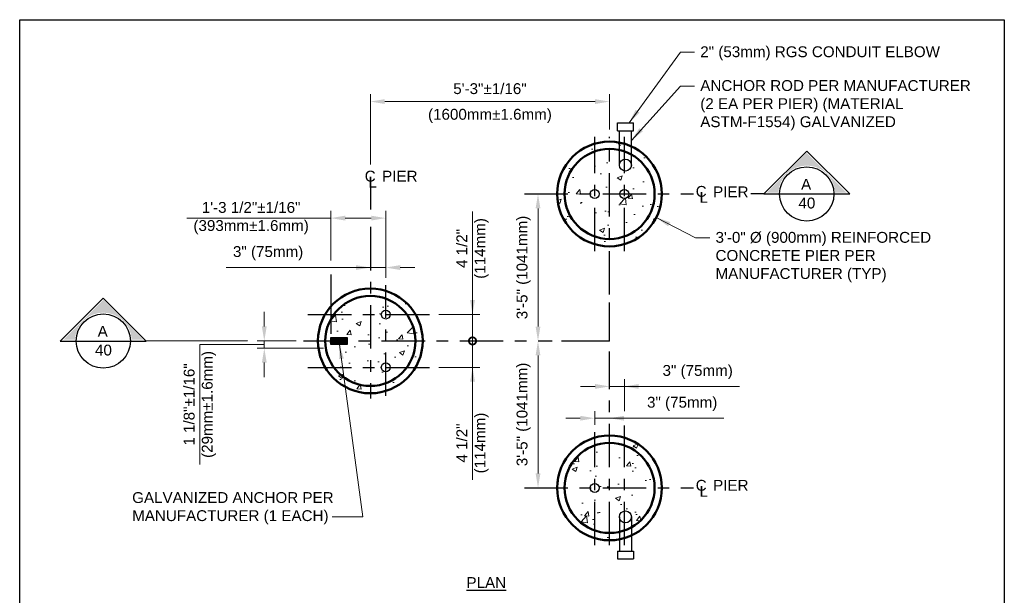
# Model space of a CAD drawing. Header units: inches. Extents: x 0 to 8.5, y 0 to 11.
# Tile 2 of 2: x 0 to 8.5, y 6 to 11. Entities that reach past the tile are written whole.
import ezdxf
from ezdxf.enums import TextEntityAlignment as Align

# ---------------------------------------------------------------- set-up
doc = ezdxf.new("R2010")
doc.units = ezdxf.units.IN
doc.header["$LTSCALE"] = 0.5
doc.header["$MEASUREMENT"] = 0
doc.header["$PDSIZE"] = 2
doc.linetypes.add('CENTER2', pattern=[1.125, 0.75, -0.125, 0.125, -0.125])
doc.layers.get('0').update_dxf_attribs({"linetype": 'CONTINUOUS', "lineweight": 35})
doc.layers.get('DEFPOINTS').update_dxf_attribs({"linetype": 'CONTINUOUS', "lineweight": 35})
for name, color, linetype in [('G-ANNO-DIMS', 7, 'CONTINUOUS'), ('G-ANNO-SYMB', 6, 'CONTINUOUS'), ('G-ANNO-SYMB @ 1', 6, 'CONTINUOUS'), ('G-ANNO-TEXT', 7, 'CONTINUOUS'), ('G-ANNO-TTLB', 7, 'CONTINUOUS')]:
    doc.layers.add(name, color=color, linetype=linetype)
for name, color, linetype, lineweight in [('G-ANNO-PATT', 8, 'CONTINUOUS', 18), ('S-FNDN-PIER', 72, 'CONTINUOUS', 50), ('S-FSTN-ABLT', 30, 'CONTINUOUS', 25)]:
    doc.layers.add(name, color=color, linetype=linetype, lineweight=lineweight)
doc.styles.add('01-E-BLDG-1_1', font='arial.ttf', dxfattribs={"height": 0.09375})
doc.styles.add('Arial', font='arial.ttf')
doc.dimstyles.new('01-E-BLDG-1_1', dxfattribs={"dimtxt": 0.09375, "dimasz": 0.125, "dimexe": 0.0625, "dimexo": 0.0625, "dimgap": 0.0625, "dimtad": 1, "dimdec": 4, "dimzin": 3, "dimdsep": 46, "dimlunit": 4, "dimtxsty": '01-E-BLDG-1_1', "dimcen": 0.0625, "dimclrd": 1, "dimclre": 1, "dimclrt": 256, "dimazin": 0, "dimtfac": 1, "dimtdec": 4, "dimtmove": 1, "dimatfit": 3, "dimfxl": 1, "dimfrac": 2, "dimtolj": 1, "dimtzin": 3, "dimlwd": 0, "dimlwe": 0, "dimarcsym": 0})
pattern_1 = [(50, (-12, 4.95363), (0.4482876, -0.03922), [0.046875, -0.515625]), (355, (-12, 4.95363), (-0.08672, 0.47012), [0.0375, -0.4125]), (100.4514, (-11.96264, 4.95036), (0.361568, 0.4309), [0.039838, -0.438214]), (46.1842, (-12, 5.07863), (0.667026, -0.10345), [0.070312, -0.773437]), (96.6356, (-11.9444, 5.07), (0.584164, 0.608824), [0.059756, -0.65732]), (351.184, (-12, 5.0786), (0.584164, 0.608824), [0.05625, -0.61875]), (21, (-11.9375, 5.04738), (0.373067, -0.251637), [0.046875, -0.515625]), (326, (-11.9375, 5.0474), (0.152072, 0.453219), [0.0375, -0.4125]), (71.4514, (-11.9064, 5.0264), (0.525139, 0.201582), [0.039838, -0.438214]), (37.5, (-12, 4.95363), (0.0075999, 0.2080587), [0, -0.4075, 0, -0.41875, 0, -0.4140625]), (7.5, (-12, 4.95363), (0.1644185, 0.2465073), [0, -0.23875, 0, -0.398125, 0, -0.1578125]), (327.5, (-12.13937, 4.95363), (0.333639, -0.0140968), [0, -0.15625, 0, -0.4875, 0, -0.646875]), (317.5, (-12.20187, 4.95363), (0.3644914, 0.0625656), [0, -0.203125, 0, -0.32375, 0, -0.459375])]

# ---------------------------------------------------------------- blocks, each defined once
blk = doc.blocks.new('CNTLIN')
at = {"color": 0, "linetype": 'Continuous', "style": 'Arial'}
for s, p in [('C', (0, 0)), ('L', (0.0221, -0.0516))]:
    blk.add_text(s, height=0.0938, dxfattribs=at).set_placement(p, align=Align.MIDDLE_CENTER)
blk = doc.blocks.new('SECIN1')
at = {"linetype": 'Continuous'}
blk.add_hatch(color=0, dxfattribs=at).paths.add_polyline_path([(0, 0.3556), (-0.3446, 0.011), (-0.2451, 0.011, -0.956069), (0.2451, 0.011), (0.3446, 0.011)])
at = {"color": 0, "linetype": 'Continuous'}
for p, q in [((0, 0.3711), (-0.3711, 0)), ((0.3711, 0), (0, 0.3711)), ((-0.3711, 0), (-0.2344, 0)), ((0.2344, 0), (0.3711, 0))]:
    blk.add_line(p, q, dxfattribs=at)
blk.add_line((-0.2344, 0), (0.2344, 0))
blk.add_circle((0, 0), 0.2344, dxfattribs=at)
at = {"color": 7, "linetype": 'Continuous', "lineweight": 0, "style": 'Arial'}
for tag, p in [('SEC_NUM', (-0.0052, 0.0837)), ('DWG_NUM', (0.0012, -0.0782))]:
    blk.add_attdef(tag, text='', height=0.0938, dxfattribs=at).set_placement(p, align=Align.MIDDLE_CENTER)
blk = doc.blocks.new('*D11')
at = {"layer": 'DEFPOINTS', "color": 0, "transparency": 16777216}
for p in [(5.092, 10.2928), (5.092, 9.9889), (3.0271, 9.6866)]:
    blk.add_point(p, dxfattribs=at)
at = {"layer": 'G-ANNO-DIMS', "color": 1, "lineweight": 0, "transparency": 16777216}
for p, q in [((3.0271, 9.7491), (3.0271, 10.3553)), ((3.1521, 10.2928), (4.967, 10.2928)), ((5.092, 10.0514), (5.092, 10.3553))]:
    blk.add_line(p, q, dxfattribs=at)
at = {"layer": 'G-ANNO-DIMS', "color": 1, "transparency": 16777216}
for points in [[(3.1521, 10.3136), (3.1521, 10.2719), (3.0271, 10.2928)], [(4.967, 10.3136), (4.967, 10.2719), (5.092, 10.2928)]]:
    blk.add_solid(points, dxfattribs=at)
at = {"layer": 'G-ANNO-DIMS', "transparency": 16777216, "char_height": 0.09375, "attachment_point": 5, "style": '01-E-BLDG-1_1'}
for s, insert in [('\\A1;5\'-3"%%P1/16"', (4.0596, 10.4038)), ('\\A1;(1600mm%%P1.6mm)', (4.0596, 10.1688))]:
    blk.add_mtext(s, dxfattribs=dict(at, insert=insert))
blk = doc.blocks.new('*D12')
at = {"layer": 'DEFPOINTS', "color": 0, "transparency": 16777216}
for p in [(5.092, 7.5578), (4.9643, 7.438), (5.092, 7.4081)]:
    blk.add_point(p, dxfattribs=at)
at = {"layer": 'G-ANNO-DIMS', "color": 1, "lineweight": 0, "transparency": 16777216}
for p, q in [((4.9643, 7.5005), (4.9643, 7.6203)), ((4.8393, 7.5578), (4.7143, 7.5578)), ((4.9643, 7.5578), (5.092, 7.5578)), ((4.9643, 7.5578), (5.092, 7.5578)), ((6.0799, 7.5578), (5.092, 7.5578)), ((5.217, 7.5578), (5.342, 7.5578))]:
    blk.add_line(p, q, dxfattribs=at)
at = {"layer": 'G-ANNO-DIMS', "color": 1, "transparency": 16777216}
for points in [[(4.8393, 7.5787), (4.8393, 7.537), (4.9643, 7.5578)], [(5.217, 7.5787), (5.217, 7.537), (5.092, 7.5578)]]:
    blk.add_solid(points, dxfattribs=at)
at = {"layer": 'G-ANNO-DIMS', "transparency": 16777216, "insert": (5.7191, 7.6818), "char_height": 0.09375, "attachment_point": 5, "style": '01-E-BLDG-1_1'}
blk.add_mtext('\\A1;3" (75mm)', dxfattribs=at)
blk = doc.blocks.new('*D13')
at = {"layer": 'DEFPOINTS', "color": 0, "transparency": 16777216}
for p in [(5.2198, 7.8325), (5.092, 7.5208), (5.2198, 7.5577)]:
    blk.add_point(p, dxfattribs=at)
at = {"layer": 'G-ANNO-DIMS', "color": 1, "lineweight": 0, "transparency": 16777216}
for p, q in [((4.967, 7.8325), (4.842, 7.8325)), ((5.092, 7.8325), (5.2198, 7.8325)), ((5.092, 7.8325), (5.2198, 7.8325)), ((5.2198, 7.6202), (5.2198, 7.895)), ((6.2137, 7.8325), (5.2198, 7.8325)), ((5.3448, 7.8325), (5.4698, 7.8325))]:
    blk.add_line(p, q, dxfattribs=at)
at = {"layer": 'G-ANNO-DIMS', "color": 1, "transparency": 16777216}
for points in [[(4.967, 7.8533), (4.967, 7.8117), (5.092, 7.8325)], [(5.3448, 7.8533), (5.3448, 7.8117), (5.2198, 7.8325)]]:
    blk.add_solid(points, dxfattribs=at)
at = {"layer": 'G-ANNO-DIMS', "transparency": 16777216, "insert": (5.8529, 7.9565), "char_height": 0.09375, "attachment_point": 5, "style": '01-E-BLDG-1_1'}
blk.add_mtext('\\A1;3" (75mm)', dxfattribs=at)
blk = doc.blocks.new('*D14')
at = {"layer": 'DEFPOINTS', "color": 0, "transparency": 16777216}
for p in [(3.1603, 8.8592), (3.1603, 8.7073), (3.0271, 8.2253)]:
    blk.add_point(p, dxfattribs=at)
at = {"layer": 'G-ANNO-DIMS', "color": 1, "lineweight": 0, "transparency": 16777216}
for p, q in [((1.7836, 8.8592), (3.0271, 8.8592)), ((2.9021, 8.8592), (2.7771, 8.8592)), ((3.0271, 8.8592), (3.1603, 8.8592)), ((3.0271, 8.8592), (3.1603, 8.8592)), ((3.1603, 8.7698), (3.1603, 8.9217)), ((3.2853, 8.8592), (3.4103, 8.8592))]:
    blk.add_line(p, q, dxfattribs=at)
at = {"layer": 'G-ANNO-DIMS', "color": 1, "transparency": 16777216}
for points in [[(2.9021, 8.88), (2.9021, 8.8384), (3.0271, 8.8592)], [(3.2853, 8.88), (3.2853, 8.8384), (3.1603, 8.8592)]]:
    blk.add_solid(points, dxfattribs=at)
at = {"layer": 'G-ANNO-DIMS', "transparency": 16777216, "insert": (2.1444, 8.9832), "char_height": 0.09375, "attachment_point": 5, "style": '01-E-BLDG-1_1'}
blk.add_mtext('\\A1;3" (75mm)', dxfattribs=at)
blk = doc.blocks.new('*D15')
at = {"layer": 'DEFPOINTS', "color": 0, "transparency": 16777216}
for p in [(2.685, 9.2862), (2.685, 8.8587), (3.1603, 8.7073)]:
    blk.add_point(p, dxfattribs=at)
at = {"layer": 'G-ANNO-DIMS', "color": 1, "lineweight": 0, "transparency": 16777216}
for p, q in [((1.4436, 9.2862), (2.685, 9.2862)), ((2.685, 8.9212), (2.685, 9.3487)), ((3.0353, 9.2862), (2.81, 9.2862)), ((3.1603, 8.7698), (3.1603, 9.3487))]:
    blk.add_line(p, q, dxfattribs=at)
at = {"layer": 'G-ANNO-DIMS', "color": 1, "transparency": 16777216}
for points in [[(2.81, 9.3071), (2.81, 9.2654), (2.685, 9.2862)], [(3.0353, 9.3071), (3.0353, 9.2654), (3.1603, 9.2862)]]:
    blk.add_solid(points, dxfattribs=at)
at = {"layer": 'G-ANNO-DIMS', "transparency": 16777216, "insert": (1.9978, 9.2862), "char_height": 0.09375, "attachment_point": 5, "style": '01-E-BLDG-1_1'}
blk.add_mtext('\\A1;1\'-3 1/2"%%P1/16"\\P(393mm%%P1.6mm)', dxfattribs=at)
blk = doc.blocks.new('*D16')
at = {"layer": 'DEFPOINTS', "color": 0, "transparency": 16777216}
for p in [(4.4746, 8.225), (5.092, 8.225), (5.092, 6.9559)]:
    blk.add_point(p, dxfattribs=at)
at = {"layer": 'G-ANNO-DIMS', "color": 1, "lineweight": 0, "transparency": 16777216}
blk.add_line((4.4746, 7.0809), (4.4746, 8.1), dxfattribs=at)
at = {"layer": 'G-ANNO-DIMS', "color": 1, "transparency": 16777216}
for points in [[(4.4538, 8.1), (4.4954, 8.1), (4.4746, 8.225)], [(4.4538, 7.0809), (4.4954, 7.0809), (4.4746, 6.9559)]]:
    blk.add_solid(points, dxfattribs=at)
at = {"layer": 'G-ANNO-DIMS', "transparency": 16777216, "insert": (4.3506, 7.5905), "char_height": 0.09375, "attachment_point": 5, "rotation": 90, "style": '01-E-BLDG-1_1'}
blk.add_mtext('\\A1;3\'-5" (1041mm)', dxfattribs=at)
blk = doc.blocks.new('*D17')
at = {"layer": 'DEFPOINTS', "color": 0, "transparency": 16777216}
for p in [(4.4746, 9.4947), (5.092, 9.4947), (5.092, 8.225)]:
    blk.add_point(p, dxfattribs=at)
at = {"layer": 'G-ANNO-DIMS', "color": 1, "lineweight": 0, "transparency": 16777216}
blk.add_line((4.4746, 8.35), (4.4746, 9.3697), dxfattribs=at)
at = {"layer": 'G-ANNO-DIMS', "color": 1, "transparency": 16777216}
for points in [[(4.4538, 9.3697), (4.4954, 9.3697), (4.4746, 9.4947)], [(4.4538, 8.35), (4.4954, 8.35), (4.4746, 8.225)]]:
    blk.add_solid(points, dxfattribs=at)
at = {"layer": 'G-ANNO-DIMS', "transparency": 16777216, "insert": (4.3506, 8.8598), "char_height": 0.09375, "attachment_point": 5, "rotation": 90, "style": '01-E-BLDG-1_1'}
blk.add_mtext('\\A1;3\'-5" (1041mm)', dxfattribs=at)
blk = doc.blocks.new('_DotSmall')
at = {"color": 0, "linetype": 'ByBlock', "const_width": 0.5}
blk.add_lwpolyline([(-0.0625, 0, 1), (0.0625, 0, 1)], format="xyb", close=True, dxfattribs=at)
blk = doc.blocks.new('*D18')
at = {"layer": 'DEFPOINTS', "color": 0, "transparency": 16777216}
for p in [(3.5561, 8.4532), (3.9093, 8.4532), (3.4793, 8.2253)]:
    blk.add_point(p, dxfattribs=at)
at = {"layer": 'G-ANNO-DIMS', "color": 1, "lineweight": 0, "transparency": 16777216}
for p, q in [((3.9093, 9.3423), (3.9093, 8.4532)), ((3.9093, 8.5782), (3.9093, 8.7032)), ((3.6186, 8.4532), (3.9718, 8.4532)), ((3.9093, 8.2253), (3.9093, 8.4532)), ((3.9093, 8.2253), (3.9093, 8.4532)), ((3.9093, 8.2253), (3.9093, 8.1003))]:
    blk.add_line(p, q, dxfattribs=at)
at = {"layer": 'G-ANNO-DIMS', "color": 1, "transparency": 16777216}
blk.add_solid([(3.8884, 8.5782), (3.9301, 8.5782), (3.9093, 8.4532)], dxfattribs=at)
at = {"layer": 'G-ANNO-DIMS', "color": 1, "lineweight": 0, "transparency": 16777216, "xscale": 0.125, "yscale": 0.125, "zscale": 0.125, "rotation": 90}
blk.add_blockref('_DotSmall', (3.9093, 8.2253), dxfattribs=at)
at = {"layer": 'G-ANNO-DIMS', "transparency": 16777216, "insert": (3.9093, 9.0241), "char_height": 0.09375, "attachment_point": 5, "rotation": 90, "style": '01-E-BLDG-1_1'}
blk.add_mtext('\\A1;4 1/2"\\P(114mm)', dxfattribs=at)
blk = doc.blocks.new('*D19')
at = {"layer": 'DEFPOINTS', "color": 0, "transparency": 16777216}
for p in [(3.4793, 8.2253), (3.5561, 7.9974), (3.9093, 7.9974)]:
    blk.add_point(p, dxfattribs=at)
at = {"layer": 'G-ANNO-DIMS', "color": 1, "lineweight": 0, "transparency": 16777216}
for p, q in [((3.9093, 8.2253), (3.9093, 8.3503)), ((3.9093, 8.2253), (3.9093, 7.9974)), ((3.9093, 8.2253), (3.9093, 7.9974)), ((3.6186, 7.9974), (3.9718, 7.9974)), ((3.9093, 7.0255), (3.9093, 7.9974)), ((3.9093, 7.8724), (3.9093, 7.7474))]:
    blk.add_line(p, q, dxfattribs=at)
at = {"layer": 'G-ANNO-DIMS', "color": 1, "transparency": 16777216}
blk.add_solid([(3.8884, 7.8724), (3.9301, 7.8724), (3.9093, 7.9974)], dxfattribs=at)
at = {"layer": 'G-ANNO-DIMS', "color": 1, "lineweight": 0, "transparency": 16777216, "xscale": 0.125, "yscale": 0.125, "zscale": 0.125, "rotation": 270}
blk.add_blockref('_DotSmall', (3.9093, 8.2253), dxfattribs=at)
at = {"layer": 'G-ANNO-DIMS', "transparency": 16777216, "insert": (3.9093, 7.3437), "char_height": 0.09375, "attachment_point": 5, "rotation": 90, "style": '01-E-BLDG-1_1'}
blk.add_mtext('\\A1;4 1/2"\\P(114mm)', dxfattribs=at)
blk = doc.blocks.new('*D20')
at = {"layer": 'DEFPOINTS', "color": 0, "transparency": 16777216}
for p in [(2.1116, 8.2254), (2.4495, 8.2254), (2.685, 8.1632)]:
    blk.add_point(p, dxfattribs=at)
at = {"layer": 'G-ANNO-DIMS', "color": 1, "lineweight": 0, "transparency": 16777216}
for p, q in [((2.1116, 8.3504), (2.1116, 8.4754)), ((2.1116, 8.1943), (1.5549, 8.1946)), ((1.5549, 8.1946), (1.5549, 7.159)), ((2.387, 8.2254), (2.0491, 8.2254)), ((2.6225, 8.1632), (2.0491, 8.1632)), ((2.1116, 8.1632), (2.1116, 8.2254)), ((2.1116, 8.1632), (2.1116, 8.2254)), ((2.1116, 8.0382), (2.1116, 7.9132))]:
    blk.add_line(p, q, dxfattribs=at)
at = {"layer": 'G-ANNO-DIMS', "color": 1, "transparency": 16777216}
for points in [[(2.0907, 8.3504), (2.1324, 8.3504), (2.1116, 8.2254)], [(2.0907, 8.0382), (2.1324, 8.0382), (2.1116, 8.1632)]]:
    blk.add_solid(points, dxfattribs=at)
at = {"layer": 'G-ANNO-DIMS', "transparency": 16777216, "insert": (1.5549, 7.6768), "char_height": 0.09375, "attachment_point": 5, "rotation": 90, "style": '01-E-BLDG-1_1'}
blk.add_mtext('\\A1;1 1/8"%%P1/16"\\P(29mm%%P1.6mm)', dxfattribs=at)

msp = doc.modelspace()

# ---------------------------------------------------------------- hatches: boundary and pattern name
at = {"layer": 'G-ANNO-PATT'}
h = msp.add_hatch(dxfattribs=at)
h.set_pattern_fill('AR-CONC', color=256, scale=0.0625)
h.set_pattern_definition(pattern_1)
h.paths.add_polyline_path([(5.54423, 9.49465, 1), (4.63985, 9.49465, 1)])
h.paths.add_polyline_path([(5.18144, 9.49465, -1), (5.25818, 9.49465, -1)], flags=16)
h.paths.add_polyline_path([(4.9259, 9.49465, -1), (5.00264, 9.49465, -1)], flags=16)
h.paths.add_polyline_path([(5.17706, 9.7448, -1), (5.28085, 9.7448, -1)], flags=16)
h = msp.add_hatch(dxfattribs=at)
h.set_pattern_fill('AR-CONC', color=256, scale=0.0625)
h.set_pattern_definition(pattern_1)
h.paths.add_polyline_path([(3.4793, 8.22529, 1), (2.57492, 8.22529, 1)])
h.paths.add_polyline_path([(3.1987, 7.99743, -1), (3.12196, 7.99743, -1)], flags=16)
h.paths.add_polyline_path([(3.12196, 8.45315, -1), (3.1987, 8.45315, -1)], flags=16)
h.paths.add_polyline_path([(2.82712, 8.19422), (2.68502, 8.19422), (2.68502, 8.25636), (2.82712, 8.25636)], flags=16)
h = msp.add_hatch(dxfattribs=at)
h.set_pattern_fill('ANSI31', color=256, scale=0.0625)
h.set_pattern_definition([(45, (2.7809264, 8.318258), (-0.00552427, 0.00552427), [])])
h.paths.add_polyline_path([(2.82712, 8.25636), (2.68502, 8.25636), (2.68502, 8.19422), (2.82712, 8.19422)])
h = msp.add_hatch(dxfattribs=at)
h.set_pattern_fill('AR-CONC', color=256, scale=0.0625)
h.set_pattern_definition(pattern_1)
h.paths.add_polyline_path([(4.63985, 6.95593, 1), (5.54423, 6.95593, 1)])
h.paths.add_polyline_path([(5.25818, 6.95593, -1), (5.18144, 6.95593, -1)], flags=16)
h.paths.add_polyline_path([(5.00264, 6.95593, -1), (4.9259, 6.95593, -1)], flags=16)
h.paths.add_polyline_path([(5.28085, 6.70578, -1), (5.17706, 6.70578, -1)], flags=16)

# ---------------------------------------------------------------- linework, layer by layer
at = {"layer": 'G-ANNO-DIMS', "linetype": 'CENTER2'}
for p, q in [((4.96427, 8.99968), (4.96427, 9.98891)), ((5.21981, 8.99968), (5.21981, 9.98891)), ((3.02711, 9.55129), (3.02711, 9.35977)), ((4.35783, 9.49465), (5.81789, 9.49465)), ((3.02711, 9.20992), (3.02711, 7.72963)), ((3.16033, 7.74994), (3.16033, 8.70727)), ((2.48839, 8.45315), (3.55614, 8.45315)), ((2.44948, 8.22544), (4.59766, 8.22529)), ((2.48839, 7.99743), (3.55614, 7.99743)), ((5.21981, 6.46024), (5.21981, 7.49608)), ((4.96427, 6.46024), (4.96427, 7.43799)), ((4.35783, 6.95593), (5.81789, 6.95593))]:
    msp.add_line(p, q, dxfattribs=at)
at = {"layer": 'G-ANNO-DIMS'}
msp.add_line((2.68502, 8.8006), (2.68502, 8.28618), dxfattribs=at)
at = {"layer": 'G-ANNO-DIMS', "linetype": 'CENTER2', "flags": 128}
for points in [[(5.09204, 8.62537), (5.09204, 9.49394), (5.09204, 9.98891)], [(5.09204, 6.46024), (5.09204, 6.95521), (5.09204, 8.1344)]]:
    msp.add_lwpolyline(points, dxfattribs=at)
at = {"layer": 'G-ANNO-SYMB'}
for p, q in [((6.42338, 9.49465), (6.31267, 9.49465)), ((5.09204, 8.22416), (5.09204, 8.55765)), ((1.96794, 8.22544), (1.09294, 8.22457)), ((5.09204, 8.22416), (4.67702, 8.2239))]:
    msp.add_line(p, q, dxfattribs=at)
at = {"layer": 'G-ANNO-TTLB'}
msp.add_lwpolyline([(8.5, 0), (0, 0), (0, 11), (8.5, 11)], close=True, dxfattribs=at)
at = {"layer": 'S-FNDN-PIER'}
for centre, radius in [((5.09204, 9.49465), 0.45219), ((5.09204, 9.49465), 0.38888), ((3.02711, 8.22529), 0.45219), ((3.02711, 8.22529), 0.38888), ((5.09204, 6.95593), 0.45219), ((5.09204, 6.95593), 0.38888)]:
    msp.add_circle(centre, radius, dxfattribs=at)
at = {"layer": 'S-FSTN-ABLT'}
for p, q in [((5.16009, 10.04107), (5.16009, 10.1084)), ((5.16009, 10.1084), (5.29782, 10.1084)), ((5.16009, 10.04107), (5.29782, 10.04107)), ((5.17706, 9.7448), (5.17706, 10.04107)), ((5.28085, 9.7448), (5.28085, 10.04107)), ((5.29782, 10.04107), (5.29782, 10.1084)), ((5.17706, 6.70578), (5.17706, 6.40952)), ((5.28085, 6.70578), (5.28085, 6.40952)), ((5.16009, 6.40952), (5.16009, 6.34218)), ((5.16009, 6.40952), (5.29782, 6.40952)), ((5.29782, 6.40952), (5.29782, 6.34218)), ((5.16009, 6.34218), (5.29782, 6.34218))]:
    msp.add_line(p, q, dxfattribs=at)
msp.add_lwpolyline([(2.68502, 8.19422), (2.68502, 8.25636), (2.82712, 8.25636), (2.82712, 8.19422)], close=True, dxfattribs=at)
for centre, radius in [((5.22895, 9.7448), 0.0519), ((4.96427, 9.49465), 0.03837), ((5.21981, 9.49465), 0.03837), ((3.16033, 8.45315), 0.03837), ((3.16033, 7.99743), 0.03837), ((4.96427, 6.95593), 0.03837), ((5.22895, 6.70578), 0.0519)]:
    msp.add_circle(centre, radius, dxfattribs=at)

# ---------------------------------------------------------------- block references
at = {"layer": 'G-ANNO-SYMB @ 1'}
for p in [(6.79445, 9.49465), (0.72188, 8.22457)]:
    msp.add_blockref('SECIN1', p, dxfattribs=at).add_auto_attribs({'SEC_NUM': 'A', 'DWG_NUM': '40'})
for p in [(3.02584, 9.64863), (5.8832, 9.5171), (5.8832, 6.97837)]:
    msp.add_blockref('CNTLIN', p, dxfattribs=at)

# ---------------------------------------------------------------- texts
at = {"layer": 'G-ANNO-TEXT', "char_height": 0.09375, "rotation": 360, "style": '01-E-BLDG-1_1'}
for s, insert, width, attachment_point in [('\\A1;2" (53mm) RGS CONDUIT ELBOW', (5.8754, 10.77), 2.1337579, 1), ('\\A1;ANCHOR ROD PER MANUFACTURER (2 EA PER PIER) (MATERIAL ASTM-F1554) GALVANIZED ', (5.8754, 10.47814), 2.440221, 1), ('\\A1;PIER', (3.12883, 9.69572), 0.3204599, 1), ('\\A1;PIER', (5.98618, 9.56008), 0.3204599, 1), ('\\A1;3\'-0" %%C (900mm) REINFORCED CONCRETE PIER PER MANUFACTURER (TYP)', (6.007, 9.16686), 1.9150246, 1), ('\\A1;PIER', (5.98618, 7.02546), 0.3204599, 1), ('\\A1;GALVANIZED ANCHOR PER MANUFACTURER (1 EACH)', (0.97097, 6.91964), 1.765891, 1), ('\\A1;{\\LPLAN}', (4.02808, 6.13841), 0.7394873, 5)]:
    msp.add_mtext(s, dxfattribs=dict(at, insert=insert, width=width, attachment_point=attachment_point))

# ---------------------------------------------------------------- dimensions: what is measured, and where the dimension line sits
at = {"layer": 'G-ANNO-DIMS'}
dim = msp.add_linear_dim(base=(5.09204, 10.29278), p1=(3.02711, 9.6866), p2=(5.09204, 9.98891), text='5\'-3"%%P1/16"\\X(1600mm%%P1.6mm)', dimstyle='01-E-BLDG-1_1', dxfattribs=at)
dim.commit()
dim.dimension.update_dxf_attribs({"geometry": '*D11', "text_midpoint": (4.05958, 10.29278)})
dim = msp.add_linear_dim(base=(2.68502, 9.28624), p1=(3.16033, 8.70727), p2=(2.68502, 8.85874), text='1\'-3 1/2"%%P1/16"\\X(393mm%%P1.6mm)', dimstyle='01-E-BLDG-1_1', dxfattribs=at)
dim.commit()
dim.dimension.update_dxf_attribs({"geometry": '*D15', "text_midpoint": (1.99782, 9.35865), "dimtype": 160})
for base, p1, p2, picture, middle in [((4.47459, 9.49465), (5.09204, 8.22502), (5.09204, 9.49465), '*D17', (4.35063, 8.85984)), ((4.47459, 8.22502), (5.09204, 6.95593), (5.09204, 8.22502), '*D16', (4.35063, 7.59048))]:
    dim = msp.add_linear_dim(base=base, p1=p1, p2=p2, angle=90, text='3\'-5" (1041mm)', dimstyle='01-E-BLDG-1_1', override={"dimse1": 1, "dimse2": 1}, dxfattribs=at)
    dim.commit()
    dim.dimension.update_dxf_attribs({"geometry": picture, "text_midpoint": middle})
for base, p2, picture, middle in [((3.90927, 8.45315), (3.55614, 8.45315), '*D18', (3.85138, 9.02415)), ((3.90927, 7.99743), (3.55614, 7.99743), '*D19', (3.8485, 7.34369))]:
    dim = msp.add_linear_dim(base=base, p1=(3.4793, 8.22529), p2=p2, angle=90, text='4 1/2"\\X(114mm)', dimstyle='01-E-BLDG-1_1', override={"dimblk1": 'DotSmall', "dimsah": 1, "dimse1": 1}, dxfattribs=at)
    dim.commit()
    dim.dimension.update_dxf_attribs({"geometry": picture, "text_midpoint": middle, "dimtype": 160})
for base, p1, p2, override, picture, middle in [((3.16033, 8.8592), (3.02711, 8.22529), (3.16033, 8.70727), {"dimse1": 1}, '*D14', (2.14443, 8.89088)), ((5.21981, 7.8325), (5.09204, 7.52082), (5.21981, 7.55774), {"dimse1": 1}, '*D13', (5.85293, 7.67226)), ((5.09204, 7.55784), (4.96427, 7.43799), (5.09204, 7.40812), {"dimse2": 1}, '*D12', (5.71915, 7.40486))]:
    dim = msp.add_linear_dim(base=base, p1=p1, p2=p2, text='3" (75mm)', dimstyle='01-E-BLDG-1_1', override=override, dxfattribs=at)
    dim.commit()
    dim.dimension.update_dxf_attribs({"geometry": picture, "text_midpoint": middle, "dimtype": 160})
dim = msp.add_linear_dim(base=(2.11156, 8.22544), p1=(2.68502, 8.16324), p2=(2.44948, 8.22544), angle=90, text='1 1/8"%%P1/16"\\X(29mm%%P1.6mm)', dimstyle='01-E-BLDG-1_1', dxfattribs=at)
dim.commit()
dim.dimension.update_dxf_attribs({"geometry": '*D20', "text_midpoint": (1.55485, 8.13209), "dimtype": 160})

# ---------------------------------------------------------------- leaders
at = {"layer": 'G-ANNO-TEXT'}
for points in [[(5.26035, 10.1084), (5.70339, 10.7188), (5.8254, 10.7188)], [(5.28085, 9.95646), (5.70339, 10.42694), (5.8254, 10.42694)], [(5.4957, 9.29084), (5.835, 9.11566), (5.95701, 9.11566)], [(2.76135, 8.19422), (2.96199, 6.707), (2.69687, 6.707)]]:
    msp.add_leader(points, dimstyle='01-E-BLDG-1_1', dxfattribs=at)

doc.saveas('drawing.dxf')
